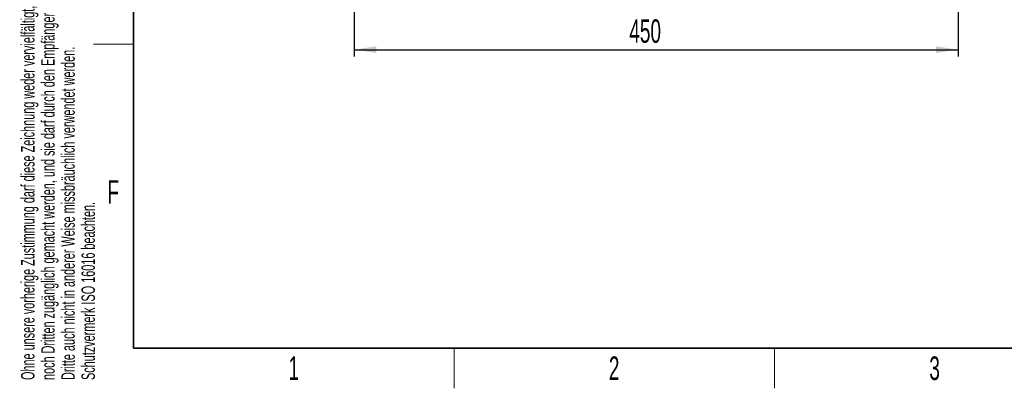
# Model space of a CAD drawing. Header units: millimetres. Extents: x 5 to 418, y 2 to 292.
# Tile 1 of 31: x 9 to 156, y 6 to 61. Entities that reach past the tile are written whole.
import ezdxf

# ---------------------------------------------------------------- set-up
doc = ezdxf.new("R2010")
doc.units = ezdxf.units.MM
doc.layers.add('SLD-0', color=7, linetype='Continuous')
doc.styles.add('SLDTEXTSTYLE0', font='TXT', dxfattribs={"width": 0.605})
doc.dimstyles.new('SLDDIMSTYLE0', dxfattribs={"dimtxt": 3.5, "dimasz": 3.302, "dimexe": 0, "dimexo": 0.0625, "dimgap": 0.875, "dimtad": 1, "dimlfac": 5, "dimrnd": 1e-09, "dimzin": 12, "dimdsep": 46, "dimtxsty": 'SLDTEXTSTYLE0', "dimsah": 1, "dimcen": 0.09, "dimadec": 0, "dimazin": 3, "dimtfac": 1, "dimtofl": 0, "dimtmove": 0, "dimatfit": 3, "dimfxl": 1, "dimfrac": 2, "dimtolj": 1, "dimtzin": 12, "dimarcsym": 0})

# ---------------------------------------------------------------- blocks, each defined once
blk = doc.blocks.new('_D_7')
at = {"layer": 'SLD-0', "color": 7}
for p, q in [((58.87, 79.43), (58.87, 55.45)), ((148.87, 79.43), (148.87, 55.45)), ((58.87, 56.45), (148.87, 56.45))]:
    blk.add_line(p, q, dxfattribs=at)
for points in [[(58.87, 56.45), (62.17, 55.95), (62.17, 56.96)], [(148.87, 56.45), (145.56, 56.96), (145.56, 55.95)]]:
    blk.add_solid(points, dxfattribs=at)
at = {"layer": 'SLD-0', "color": 7, "insert": (99.86, 60.97), "char_height": 3.5, "attachment_point": 1, "style": 'SLDTEXTSTYLE0'}
blk.add_mtext('450', dxfattribs=at)

msp = doc.modelspace()

# ---------------------------------------------------------------- linework, layer by layer
at = {"layer": 'SLD-0', "lineweight": 35}
for p, q in [((26, 282.5), (26, 12)), ((26, 12), (408, 12))]:
    msp.add_line(p, q, dxfattribs=at)
at = {"layer": 'SLD-0', "lineweight": 18}
for p, q in [((20, 57.25), (26, 57.25)), ((73.75, 6), (73.75, 12)), ((121.5, 6), (121.5, 12))]:
    msp.add_line(p, q, dxfattribs=at)

# ---------------------------------------------------------------- texts
at = {"layer": 'SLD-0', "char_height": 2, "attachment_point": 1, "rotation": 90, "style": 'SLDTEXTSTYLE0'}
for s, insert in [('noch Dritten zugänglich gemacht werden, und sie darf durch den Empfänger oder', (12.2299, 7.2381)), ('Ohne unsere vorherige Zustimmung darf diese Zeichnung weder vervielfältigt,', (9.2299, 7.2381)), ('Dritte auch nicht in anderer Weise missbräuchlich verwendet werden.', (15.2299, 7.2381)), ('Schutzvermerk ISO 16016 beachten.', (18.2299, 7.2381))]:
    msp.add_mtext(s, dxfattribs=dict(at, insert=insert))
at = {"layer": 'SLD-0', "char_height": 3.5, "attachment_point": 2, "style": 'SLDTEXTSTYLE0'}
for s, insert in [('F', (22.9536, 37.0011)), ('1', (49.8527, 10.743)), ('2', (97.6027, 10.743)), ('3', (145.3527, 10.743))]:
    msp.add_mtext(s, dxfattribs=dict(at, insert=insert))

# ---------------------------------------------------------------- dimensions: what is measured, and where the dimension line sits
at = {"layer": 'SLD-0', "color": 7}
dim = msp.add_linear_dim(base=(148.8666, 56.4544), p1=(58.8666, 79.4257), p2=(148.8666, 79.4257), dimstyle='SLDDIMSTYLE0', dxfattribs=at)
dim.commit()
dim.dimension.update_dxf_attribs({"geometry": '_D_7', "text_midpoint": (103.8666, 56.4544), "dimtype": 160})

doc.saveas('drawing.dxf')
